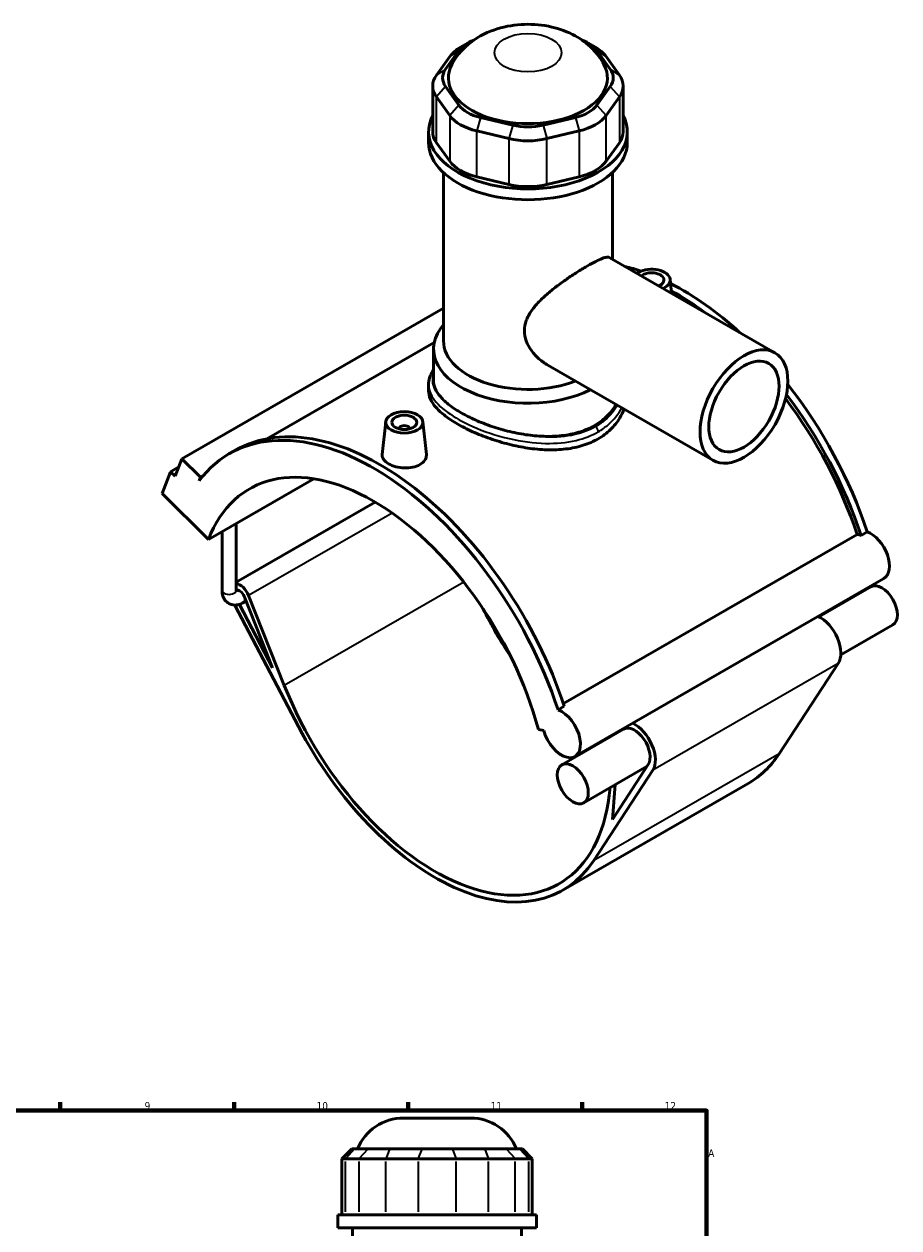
# Model space of a CAD drawing. Header units: millimetres. Extents: x 0 to 898, y -425 to 1012.
# Tile 6 of 6: x 546 to 898, y 527 to 1012. Entities that reach past the tile are written whole.
import ezdxf

# ---------------------------------------------------------------- set-up
doc = ezdxf.new("R2010")
doc.units = ezdxf.units.MM
for name, color, linetype, lineweight in [('Border (ANSI)', 7, 'Continuous', 70), ('Visible (ANSI)', 7, 'Continuous', 50), ('Visible Narrow (ANSI)', 7, 'Continuous', 35)]:
    doc.layers.add(name, color=color, linetype=linetype, lineweight=lineweight)
doc.styles.add('Note Text (ANSI)', font='tahoma.ttf')

# ---------------------------------------------------------------- blocks, each defined once
blk = doc.blocks.new('Borders Default Border')
at = {"layer": 'Border (ANSI)'}
for p, q in [((560.67, 574), (560.67, 577.45)), ((630.75, 574), (630.75, 577.45)), ((700.83, 574), (700.83, 577.45)), ((770.92, 574), (770.92, 577.45))]:
    blk.add_line(p, q, dxfattribs=at)
at = {"layer": 'Border (ANSI)', "flags": 128}
blk.add_lwpolyline([(20, 20), (20, 574), (821, 574), (821, 20), (20, 20)], dxfattribs=at)
at = {"layer": 'Border (ANSI)', "color": 230, "true_color": 0xff0080, "attachment_point": 7, "style": 'Note Text (ANSI)'}
for s, insert, char_height in [('9', (594.7, 574.34), 3.05), ('10', (663.96, 574.34), 3.048), ('11', (734.04, 574.4), 3.048), ('12', (804.13, 574.4), 3.048), ('A', (821.63, 555.35), 3.05)]:
    blk.add_mtext(s, dxfattribs=dict(at, insert=insert, char_height=char_height))

msp = doc.modelspace()

# ---------------------------------------------------------------- linework, layer by layer
at = {"layer": 'Visible (ANSI)'}
for p, q in [((724.71, 1003.82), (721.871, 1002.172)), ((773.379, 1003.82), (776.218, 1002.172)), ((715.91, 993.383), (721.285, 1000.856)), ((776.803, 1000.856), (782.179, 993.383)), ((717.59, 998.467), (712.215, 990.994)), ((785.874, 990.994), (780.499, 998.467)), ((710.692, 986.587), (710.692, 968.151)), ((721.285, 978.858), (715.91, 986.331)), ((782.179, 986.331), (776.803, 978.858)), ((787.397, 986.587), (787.397, 968.151)), ((712.215, 982.18), (717.59, 974.707)), ((780.499, 974.707), (785.874, 982.18)), ((742.922, 970.776), (729.945, 973.872)), ((768.144, 973.872), (755.167, 970.776)), ((709.044, 963.81), (709.044, 968.151)), ((728.414, 968.474), (741.391, 965.378)), ((756.698, 965.378), (769.675, 968.474)), ((789.044, 963.81), (789.044, 968.151)), ((717.59, 956.271), (712.215, 963.744)), ((785.874, 963.744), (780.499, 956.271)), ((715.044, 883.977), (715.044, 951.676)), ((783.044, 916.873), (783.044, 951.676)), ((741.391, 946.943), (728.414, 950.038)), ((769.675, 950.038), (756.698, 946.943)), ((782.072, 917.434), (848.494, 879.183)), ((806.311, 908.74), (806.912, 903.129)), ((715.044, 897.108), (609.723, 836.457)), ((711.324, 883.355), (643.897, 844.527)), ((711.044, 867.932), (711.044, 880.707)), ((757.12, 874.105), (823.543, 835.854)), ((709.044, 866.253), (709.044, 863.812)), ((691.778, 851.407), (690.364, 838.216)), ((697.264, 848.502), (697.264, 848.688)), ((701.264, 848.502), (701.264, 848.688)), ((706.75, 851.407), (708.16, 838.251)), ((628.792, 838.459), (631.281, 839.893)), ((607.014, 829.413), (609.723, 836.457)), ((609.723, 836.457), (617.165, 829.04)), ((601.768, 822.462), (605.154, 831.267)), ((608.459, 833.171), (605.154, 831.267)), ((605.154, 831.267), (607.014, 829.413)), ((617.165, 829.04), (616.612, 827.602)), ((618.292, 829.69), (617.165, 829.04)), ((620.373, 803.918), (662.892, 828.404)), ((601.768, 822.462), (620.373, 803.918)), ((687.542, 819.027), (631.509, 786.76)), ((631.509, 783.491), (631.509, 810.332)), ((625.909, 783.491), (625.909, 807.107)), ((763.327, 737.893), (881.59, 805.996)), ((883.154, 805.633), (885.643, 807.067)), ((892.393, 788.282), (767.942, 716.616)), ((634.766, 781.154), (646.228, 752.291)), ((650.948, 745.2), (636.589, 781.359)), ((887.137, 784.94), (866.194, 772.879)), ((631.048, 777.574), (656.626, 728.656)), ((646.228, 752.291), (632.869, 777.84)), ((635.556, 779.167), (634.462, 778.537)), ((895.966, 769.608), (875.023, 757.548)), ((874.002, 754.048), (850.202, 717.704)), ((761.192, 735.4), (763.681, 736.834)), ((753.265, 727.391), (755.412, 727.058)), ((787.576, 727.607), (762.686, 713.273)), ((797.04, 712.64), (771.515, 697.941)), ((797.472, 713.3), (783.05, 691.276)), ((775.531, 674.704), (799.331, 711.048)), ((837.78, 705.768), (763.11, 662.768)), ((783.05, 691.276), (784.201, 705.247)), ((698.959, 571.007), (725.968, 571.007)), ((678.112, 558.617), (674.112, 554.617)), ((678.112, 558.617), (679.33, 558.617)), ((684.705, 558.617), (679.33, 558.617)), ((684.705, 558.617), (693.364, 558.617)), ((706.341, 558.617), (693.364, 558.617)), ((706.341, 558.617), (718.587, 558.617)), ((731.564, 558.617), (718.587, 558.617)), ((731.564, 558.617), (740.223, 558.617)), ((745.598, 558.617), (740.223, 558.617)), ((745.598, 558.617), (746.816, 558.617)), ((746.816, 558.617), (750.816, 554.617)), ((675.634, 554.617), (674.112, 554.617)), ((674.112, 554.617), (674.112, 532.067)), ((675.634, 554.617), (681.009, 554.617)), ((691.833, 554.617), (681.009, 554.617)), ((691.833, 554.617), (704.81, 554.617)), ((720.117, 554.617), (704.81, 554.617)), ((720.117, 554.617), (733.094, 554.617)), ((743.918, 554.617), (733.094, 554.617)), ((743.918, 554.617), (749.293, 554.617)), ((750.816, 554.617), (749.293, 554.617)), ((750.816, 554.617), (750.816, 532.067)), ((752.464, 532.067), (672.464, 532.067)), ((672.464, 526.757), (672.464, 532.067)), ((752.464, 526.757), (752.464, 532.067)), ((752.464, 526.757), (672.464, 526.757)), ((678.464, 429.107), (678.464, 526.757)), ((746.464, 429.107), (746.464, 526.757))]:
    msp.add_line(p, q, dxfattribs=at)
for centre, start, end in [((698.959, 551.007), 90, 157.63534), ((725.968, 551.007), 22.36466, 90)]:
    msp.add_arc(centre, 20, start, end, dxfattribs=at)
for centre, major_axis, ratio, start_param, end_param in [((736.068, 997.33), (-16, 0), 0.5758617, 5.2995656, 5.8904862), ((762.021, 997.33), (16, 0), 0.5758617, 0.3926991, 0.9836197), ((736.068, 994.06), (-20, 0), 0.5758617, 5.5016397, 5.8904862), ((762.021, 994.06), (-20, 0), 0.5758617, 3.5342917, 3.9231383), ((749.044, 989.857), (-32, 0), 0.5758617, 5.9891515, 9.7188117), ((730.692, 986.587), (-20, 0), 0.5758617, 5.8904862, 6.6758844), ((730.692, 989.857), (-16, 0), 0.5758617, 5.8904862, 6.6758844), ((767.397, 989.857), (16, 0), 0.5758617, 5.8904862, 6.6758844), ((767.397, 986.587), (20, 0), 0.5758617, 5.8904862, 6.6758844), ((749.044, 968.151), (-40, 0), 0.5758617, 5.9951502, 9.712813), ((736.068, 979.114), (20, 0), 0.5758617, 3.5342917, 4.3196899), ((736.068, 982.384), (-16, 0), 0.5758617, 0.3926991, 1.1780972), ((762.021, 982.384), (16, 0), 0.5758617, 5.1050881, 5.8904862), ((762.021, 979.114), (20, 0), 0.5758617, 5.1050881, 5.8904862), ((749.044, 979.289), (-16, 0), 0.5758617, 1.1780972, 1.9634954), ((730.692, 968.151), (-20, 0), 0.5758617, 0, 0.3926991), ((749.044, 976.019), (20, 0), 0.5758617, 4.3196899, 5.1050881), ((767.397, 968.151), (20, 0), 0.5758617, 5.8904862, 6.2831853), ((749.044, 963.81), (-40, 0), 0.5758617, 0, 3.1415927), ((736.068, 960.678), (-20, 0), 0.5758617, 0.3926991, 1.1780972), ((762.021, 960.678), (20, 0), 0.5758617, 5.1050881, 5.8904862), ((749.044, 957.583), (-20, 0), 0.5758617, 1.1780972, 1.9634954), ((811.27, 809.359), (-58.027, 100.766), 0.5780931, 5.7037643, 5.783575), ((798.825, 908.474), (7.5, 0), 0.5758617, 5.3849682, 8.7521987), ((798.825, 908.474), (5, 0), 0.5758617, 5.3281044, 8.8090625), ((811.27, 809.359), (-58.027, 100.766), 0.5780931, 5.2158667, 5.5578171), ((808.781, 807.926), (58.027, -100.766), 0.5780931, 2.2175711, 2.3821231), ((749.044, 880.707), (-38, 0), 0.5758617, 5.8202306, 8.5762742), ((749.044, 883.977), (-34, 0), 0.5758617, 0, 2.1664725), ((811.27, 809.359), (-58.027, 100.766), 0.5780931, 4.3694381, 4.9580406), ((808.781, 807.926), (-56.89, 98.791), 0.5780931, 4.3724925, 4.9223326), ((808.781, 807.926), (58.027, -100.766), 0.5780931, 1.2278455, 1.7879849), ((686.819, 737.693), (-58.027, 100.766), 0.5780931, 4.3694381, 6.5230968), ((689.308, 739.126), (-58.027, 100.766), 0.5780931, 4.3694381, 6.2831853), ((699.264, 848.688), (-2, 0), 0.5758617, 2.9729035, 6.4518745), ((686.819, 737.693), (-49.903, 86.658), 0.5780931, 4.2779904, 6.7214513), ((884.53, 796.182), (-5.374, 9.332), 0.5780931, 5.6814083, 5.8960378), ((887.019, 797.615), (5.374, -9.332), 0.5780931, 0, 2.5398157), ((633.065, 780.963), (-2.894, 5.026), 0.5780931, 4.4658305, 5.8888093), ((891.551, 777.274), (-4.415, 7.666), 0.5780931, 3.1415927, 6.2831853), ((633.065, 780.963), (-1.397, 2.426), 0.5780931, 4.4658305, 6.2831853), ((786.38, 795.026), (49.903, -86.658), 0.5780931, 4.5999617, 4.8248163), ((866.661, 762.94), (5.912, -10.266), 0.5780931, 0.2846429, 2.4494404), ((711.709, 752.026), (49.903, -86.658), 0.5780931, 4.4658305, 6.9796103), ((762.568, 725.948), (5.374, -9.332), 0.5780931, 4.2779904, 8.823001), ((711.709, 752.026), (51.4, -89.258), 0.5780931, 4.6420787, 6.5678282), ((791.991, 719.941), (4.415, -7.666), 0.5780931, 0.2846429, 3.1415927), ((791.991, 719.941), (5.912, -10.266), 0.5780931, 0.2846429, 2.4494404), ((791.991, 719.941), (5.912, -10.266), 0.5780931, 3.8337449, 3.869222), ((786.38, 795.026), (49.903, -86.658), 0.5780931, 5.3403282, 5.343717), ((786.38, 795.026), (51.4, -89.258), 0.5780931, 0, 0.2846429)]:
    msp.add_ellipse(centre, major_axis=major_axis, ratio=ratio, start_param=start_param, end_param=end_param, dxfattribs=at)
for centre, major_axis, ratio in [((836.019, 857.519), (-12.476, -21.665), 0.5780931), ((836.019, 857.519), (-9.981, -17.332), 0.5780931), ((699.264, 851.141), (-7.5, 0), 0.5758617), ((699.264, 851.141), (-5, 0), 0.5758617), ((767.101, 705.607), (-4.415, 7.666), 0.5780931)]:
    msp.add_ellipse(centre, major_axis=major_axis, ratio=ratio, dxfattribs=at)
for points, knots in [([(779.671, 995.198), (778.351, 997.707), (776.724, 999.802), (772.811, 1003.763), (770.47, 1005.419), (764.984, 1008.464), (761.812, 1009.587), (754.986, 1011.175), (751.32, 1011.507), (743.978, 1011.273), (740.304, 1010.705), (733.069, 1008.447), (729.48, 1006.802), (723.363, 1002.085), (720.754, 999.394), (718.625, 995.586), (718.521, 995.393), (718.418, 995.198)], [1.0794319, 1.0794319, 1.0794319, 1.0794319, 1.3026225, 1.3026225, 1.5892001, 1.5892001, 1.972379, 1.972379, 2.4116563, 2.4116563, 2.8527999, 2.8527999, 3.285643, 3.285643, 3.6155819, 3.6155819, 3.632957, 3.632957, 3.632957, 3.632957]), ([(757.12, 874.105), (757.107, 874.112), (757.094, 874.119), (755.846, 874.842), (754.627, 875.713), (752.37, 877.717), (751.333, 878.849), (749.587, 881.289), (748.878, 882.599), (747.913, 885.292), (747.661, 886.674), (747.661, 889.407), (747.913, 890.775), (748.878, 893.446), (749.587, 894.752), (751.333, 897.276), (752.37, 898.498), (754.627, 900.846), (755.846, 901.971), (758.293, 904.072), (759.611, 905.127), (762.348, 907.2), (763.767, 908.218), (766.583, 910.154), (767.984, 911.075), (770.656, 912.763), (771.926, 913.53), (774.246, 914.866), (775.345, 915.463), (777.33, 916.457), (778.215, 916.853), (779.733, 917.412), (780.368, 917.577), (781.388, 917.671), (781.778, 917.603), (782.072, 917.434)], [5.9365424, 5.9365424, 5.9365424, 5.9365424, 5.941803, 5.941803, 6.4432265, 6.4432265, 6.9446499, 6.9446499, 7.4460734, 7.4460734, 7.9474968, 7.9474968, 8.4489203, 8.4489203, 8.9503438, 8.9503438, 9.4517672, 9.4517672, 9.9531907, 9.9531907, 10.4452043, 10.4452043, 10.937218, 10.937218, 11.4292316, 11.4292316, 11.9212453, 11.9212453, 12.4132589, 12.4132589, 12.9052725, 12.9052725, 13.3972862, 13.3972862, 13.8840393, 13.8840393, 13.8840393, 13.8840393]), ([(709.044, 866.253), (709.044, 867.206), (709.193, 868.157), (709.778, 870.064), (710.23, 871.017), (710.885, 872.058), (710.964, 872.179), (711.044, 872.299)], [21.275713, 21.275713, 21.275713, 21.275713, 21.8002877, 21.8002877, 22.3571439, 22.3571439, 22.4303346, 22.4303346, 22.4303346, 22.4303346]), ([(722.174, 854.981), (720.475, 855.96), (718.885, 857.003), (716.089, 859.153), (714.884, 860.26), (712.952, 862.482), (712.224, 863.599), (711.27, 865.801), (711.044, 866.886), (711.044, 867.932)], [5.7698969, 5.7698969, 5.7698969, 5.7698969, 6.4909923, 6.4909923, 7.2120876, 7.2120876, 7.9331829, 7.9331829, 8.6542782, 8.6542782, 8.6542782, 8.6542782]), ([(777.329, 844.513), (775.536, 843.481), (773.514, 842.592), (769.124, 841.203), (766.755, 840.704), (761.829, 840.107), (759.266, 840.009), (754.121, 840.16), (751.539, 840.408), (746.551, 841.147), (743.969, 841.664), (738.824, 842.951), (736.261, 843.722), (731.333, 845.439), (728.964, 846.388), (724.573, 848.371), (722.552, 849.407), (718.968, 851.47), (717.293, 852.564), (714.349, 854.803), (713.081, 855.95), (711.049, 858.241), (710.283, 859.387), (709.281, 861.639), (709.044, 862.746), (709.044, 863.812)], [0, 0, 0, 0, 0.760648, 0.760648, 1.5212959, 1.5212959, 2.2819439, 2.2819439, 3.0425918, 3.0425918, 3.8028013, 3.8028013, 4.5630108, 4.5630108, 5.3232203, 5.3232203, 6.0834298, 6.0834298, 6.8436392, 6.8436392, 7.6038487, 7.6038487, 8.3640582, 8.3640582, 9.1242677, 9.1242677, 9.1242677, 9.1242677]), ([(784.504, 858.335), (784.396, 858.144), (784.286, 857.954), (783.206, 856.171), (782, 854.679), (779.205, 852.016), (777.615, 850.847), (775.915, 849.867), (774.214, 848.888), (772.296, 848.038), (768.129, 846.691), (765.88, 846.194), (761.199, 845.574), (758.763, 845.45), (753.872, 845.528), (751.417, 845.73), (746.673, 846.369), (744.218, 846.827), (739.326, 847.992), (736.89, 848.696), (732.209, 850.283), (729.959, 851.166), (725.792, 853.025), (723.874, 854.002), (722.174, 854.981)], [21.551516, 21.551516, 21.551516, 21.551516, 21.6368299, 21.6368299, 22.3582088, 22.3582088, 23.0795877, 23.0795877, 23.0795877, 23.8009666, 23.8009666, 24.5223455, 24.5223455, 25.2437244, 25.2437244, 25.9651033, 25.9651033, 26.6861987, 26.6861987, 27.407294, 27.407294, 28.1283893, 28.1283893, 28.8494846, 28.8494846, 28.8494846, 28.8494846]), ([(787.726, 856.479), (787.275, 855.259), (786.706, 854.064), (785.009, 851.215), (783.74, 849.621), (780.797, 846.786), (779.122, 845.546), (777.329, 844.513)], [22.3020314, 22.3020314, 22.3020314, 22.3020314, 22.8124231, 22.8124231, 23.5730711, 23.5730711, 24.333719, 24.333719, 24.333719, 24.333719]), ([(705.579, 834.137), (704.787, 833.681), (703.783, 833.301), (701.584, 832.834), (700.39, 832.745), (698.152, 832.821), (696.959, 832.99), (694.764, 833.57), (693.763, 833.98), (692.179, 834.892), (691.492, 835.454), (690.579, 836.664), (690.352, 837.312), (690.349, 838.018), (690.354, 838.117), (690.365, 838.216)], [2.6877579, 2.6877579, 2.6877579, 2.6877579, 3.02386, 3.02386, 3.3599622, 3.3599622, 3.6957995, 3.6957995, 4.0316368, 4.0316368, 4.3674742, 4.3674742, 4.7033115, 4.7033115, 4.7571879, 4.7571879, 4.7571879, 4.7571879]), ([(708.16, 838.251), (708.172, 838.138), (708.179, 838.025), (708.182, 837.233), (707.962, 836.507), (707.056, 835.186), (706.371, 834.593), (705.579, 834.137)], [7.33602481, 7.33602481, 7.33602481, 7.33602481, 7.39106937, 7.39106937, 7.72717151, 7.72717151, 8.06327364, 8.06327364, 8.06327364, 8.06327364]), ([(625.909, 783.491), (625.909, 782.71), (626.013, 781.928), (626.512, 780.44), (626.902, 779.728), (627.897, 778.671), (628.428, 778.285), (629.562, 777.771), (630.154, 777.629), (631.395, 777.539), (632.038, 777.617), (633.289, 777.946), (633.894, 778.21), (634.462, 778.537)], [1.5707963, 1.5707963, 1.5707963, 1.5707963, 1.8849556, 1.8849556, 2.1852801, 2.1852801, 2.4138141, 2.4138141, 2.6307262, 2.6307262, 2.8778227, 2.8778227, 3.1415927, 3.1415927, 3.1415927, 3.1415927]), ([(631.509, 783.491), (631.509, 783.301), (631.528, 783.151), (631.57, 782.955), (631.593, 782.906), (631.596, 782.9), (631.596, 782.9), (631.596, 782.9)], [1.57079633, 1.57079633, 1.57079633, 1.57079633, 1.78836892, 1.78836892, 1.99830914, 1.99830914, 2.01334864, 2.01334864, 2.01334864, 2.01334864]), ([(631.515, 783.308), (631.523, 783.312), (631.531, 783.316), (631.58, 783.341), (631.623, 783.364), (631.668, 783.39)], [3.069886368, 3.069886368, 3.069886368, 3.069886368, 3.081575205, 3.081575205, 3.141592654, 3.141592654, 3.141592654, 3.141592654])]:
    msp.add_open_spline(points, degree=3, knots=knots, dxfattribs=at)
at = {"layer": 'Visible Narrow (ANSI)'}
for p, q in [((721.285, 1000.856), (717.59, 998.467)), ((776.803, 1000.856), (780.499, 998.467)), ((715.91, 993.383), (712.215, 990.994)), ((782.179, 993.383), (785.874, 990.994)), ((715.91, 986.331), (712.215, 982.18)), ((782.179, 986.331), (785.874, 982.18)), ((712.215, 963.744), (712.215, 982.18)), ((785.874, 982.18), (785.874, 963.744)), ((721.285, 978.858), (717.59, 974.707)), ((717.59, 974.707), (717.59, 956.271)), ((776.803, 978.858), (780.499, 974.707)), ((780.499, 956.271), (780.499, 974.707)), ((729.945, 973.872), (728.414, 968.474)), ((742.922, 970.776), (741.391, 965.378)), ((755.167, 970.776), (756.698, 965.378)), ((768.144, 973.872), (769.675, 968.474)), ((728.414, 950.038), (728.414, 968.474)), ((741.391, 965.378), (741.391, 946.943)), ((756.698, 946.943), (756.698, 965.378)), ((769.675, 968.474), (769.675, 950.038)), ((694.369, 814.632), (636.589, 781.359)), ((723.221, 786.82), (650.948, 745.2)), ((874.002, 754.048), (799.331, 711.048)), ((850.202, 717.704), (775.531, 674.704)), ((679.145, 558.417), (675.819, 554.817)), ((681.194, 554.817), (684.52, 558.417)), ((693.287, 558.417), (691.91, 554.817)), ((706.264, 558.417), (704.887, 554.817)), ((718.663, 558.417), (720.041, 554.817)), ((731.64, 558.417), (733.018, 554.817)), ((740.408, 558.417), (743.733, 554.817)), ((745.783, 558.417), (749.109, 554.817)), ((675.634, 533.195), (675.634, 553.49)), ((681.009, 553.49), (681.009, 533.195)), ((691.833, 533.195), (691.833, 553.49)), ((704.81, 553.49), (704.81, 533.195)), ((720.117, 533.195), (720.117, 553.49)), ((733.094, 553.49), (733.094, 533.195)), ((743.918, 533.195), (743.918, 553.49)), ((749.293, 553.49), (749.293, 533.195))]:
    msp.add_line(p, q, dxfattribs=at)
msp.add_ellipse((749.044, 999.987), major_axis=(-13.504, 0), ratio=0.5758617, dxfattribs=at)
for centre, major_axis, ratio, start_param, end_param in [((775.915, 848.14), (-0.998, 1.733), 0.5780931, 3.9289245, 5.1676385), ((628.709, 783.491), (2.8, 0), 0.5758617, 3.1415926, 6.2831853), ((633.065, 780.963), (1.397, -2.426), 0.5780931, 0, 1.3242379)]:
    msp.add_ellipse(centre, major_axis=major_axis, ratio=ratio, start_param=start_param, end_param=end_param, dxfattribs=at)
for points, knots in [([(722.174, 854.981), (720.768, 855.791), (719.469, 856.621), (715.402, 859.53), (713.269, 861.656), (710.778, 865.884), (710.419, 867.989), (710.99, 870.177), (711.017, 870.27), (711.045, 870.364)], [18.2367405, 18.2367405, 18.2367405, 18.2367405, 18.829845, 18.829845, 20.2890617, 20.2890617, 21.7530386, 21.7530386, 21.8184071, 21.8184071, 21.8184071, 21.8184071]), ([(709.045, 866.252), (709.046, 864.747), (709.473, 863.239), (711.58, 859.499), (713.767, 857.264), (719.502, 853.119), (722.93, 851.2), (731.266, 847.503), (736.312, 845.794), (746.362, 843.463), (751.341, 842.77), (760.458, 842.581), (764.628, 842.962), (771.703, 844.654), (774.7, 845.811), (777.329, 847.325)], [-21.275713, -21.275713, -21.275713, -21.275713, -20.2890617, -20.2890617, -18.829845, -18.829845, -17.4837017, -17.4837017, -15.9331831, -15.9331831, -14.4998145, -14.4998145, -13.2294026, -13.2294026, -12.1578261, -12.1578261, -12.1578261, -12.1578261]), ([(784.984, 858.058), (783.803, 855.878), (782.197, 853.865), (779.05, 851.131), (777.768, 850.222), (776.376, 849.42)], [34.8454464, 34.8454464, 34.8454464, 34.8454464, 35.8760873, 35.8760873, 36.4734782, 36.4734782, 36.4734782, 36.4734782]), ([(776.376, 849.42), (773.878, 847.982), (771.025, 846.895), (764.278, 845.341), (760.295, 845.023), (751.573, 845.315), (746.802, 846.042), (737.157, 848.395), (732.306, 850.087), (725.917, 852.958), (723.959, 853.953), (722.174, 854.981)], [12.1578261, 12.1578261, 12.1578261, 12.1578261, 13.2294026, 13.2294026, 14.4998145, 14.4998145, 15.9331831, 15.9331831, 17.4837017, 17.4837017, 18.2367405, 18.2367405, 18.2367405, 18.2367405]), ([(777.329, 847.325), (778.794, 848.169), (780.145, 849.122), (783.679, 852.158), (785.508, 854.492), (786.798, 857.014)], [-36.4734782, -36.4734782, -36.4734782, -36.4734782, -35.8760873, -35.8760873, -34.7423435, -34.7423435, -34.7423435, -34.7423435])]:
    msp.add_open_spline(points, degree=3, knots=knots, dxfattribs=at)

# ---------------------------------------------------------------- block references
msp.add_blockref('Borders Default Border', (0, 0))

doc.saveas('drawing.dxf')
